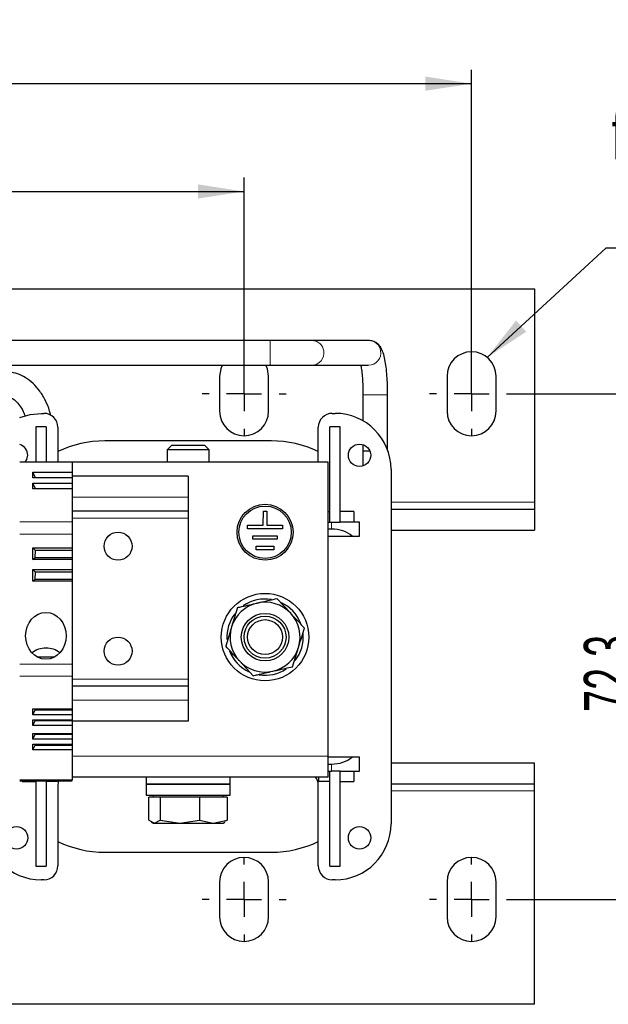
# Model space of a CAD drawing. Header units: millimetres. Extents: x 5 to 418, y 2 to 292.
# Tile 8 of 37: x 116 to 158, y 73 to 143. Entities that reach past the tile are written whole.
import ezdxf

# ---------------------------------------------------------------- set-up
doc = ezdxf.new("R2010")
doc.units = ezdxf.units.MM
doc.layers.add('SLD-0', color=7, linetype='Continuous')
doc.styles.add('SLDTEXTSTYLE0', font='TXT', dxfattribs={"width": 0.605})
doc.dimstyles.new('SLDDIMSTYLE0', dxfattribs={"dimtxt": 3.5, "dimasz": 3.302, "dimexe": 0, "dimexo": 0.0625, "dimgap": 0.875, "dimtad": 1, "dimlfac": 2, "dimrnd": 1e-09, "dimzin": 12, "dimdsep": 46, "dimtxsty": 'SLDTEXTSTYLE0', "dimsah": 1, "dimcen": 0.09, "dimadec": 0, "dimazin": 3, "dimtfac": 1, "dimtofl": 0, "dimtmove": 0, "dimatfit": 3, "dimfxl": 1, "dimfrac": 2, "dimtolj": 1, "dimtzin": 12, "dimarcsym": 0})
doc.dimstyles.new('SLDDIMSTYLE1', dxfattribs={"dimtxt": 0.18, "dimasz": 3.302, "dimexe": 0, "dimexo": 0.0625, "dimgap": 0, "dimtad": 0, "dimtih": 1, "dimtoh": 1, "dimdec": 0, "dimrnd": 1e-09, "dimzin": 0, "dimdsep": 46, "dimtxsty": 'Standard', "dimsah": 1, "dimcen": 0.09, "dimadec": 0, "dimazin": 0, "dimtfac": 3.302, "dimtdec": 0, "dimtofl": 0, "dimtmove": 0, "dimatfit": 3, "dimfxl": 1, "dimfrac": 2, "dimtolj": 1, "dimtzin": 0, "dimarcsym": 0})

# ---------------------------------------------------------------- blocks, each defined once
blk = doc.blocks.new('_D_4')
at = {"layer": 'SLD-0'}
for p, q in [((63.935, 117.621), (63.935, 131.831)), ((131.935, 117.621), (131.935, 131.831)), ((63.935, 130.831), (131.935, 130.831))]:
    blk.add_line(p, q, dxfattribs=at)
for points in [[(63.935, 130.831), (67.237, 130.323), (67.237, 131.339)], [(131.935, 130.831), (128.633, 131.339), (128.633, 130.323)]]:
    blk.add_solid(points, dxfattribs=at)
at = {"layer": 'SLD-0', "insert": (93.924, 135.343), "char_height": 3.5, "attachment_point": 1, "style": 'SLDTEXTSTYLE0'}
blk.add_mtext('136', dxfattribs=at)
blk = doc.blocks.new('_D_5')
at = {"layer": 'SLD-0'}
for p, q in [((47.685, 117.621), (47.685, 139.54)), ((148.185, 117.621), (148.185, 139.54)), ((148.185, 138.54), (47.685, 138.54))]:
    blk.add_line(p, q, dxfattribs=at)
for points in [[(47.685, 138.54), (50.987, 138.032), (50.987, 139.048)], [(148.185, 138.54), (144.883, 139.048), (144.883, 138.032)]]:
    blk.add_solid(points, dxfattribs=at)
at = {"layer": 'SLD-0', "insert": (93.924, 143.052), "char_height": 3.5, "attachment_point": 1, "style": 'SLDTEXTSTYLE0'}
blk.add_mtext('201', dxfattribs=at)
blk = doc.blocks.new('_D_6')
at = {"layer": 'SLD-0'}
for p, q in [((151.185, 116.371), (161.718, 116.371)), ((160.718, 80.221), (160.718, 116.371)), ((151.185, 80.221), (161.718, 80.221))]:
    blk.add_line(p, q, dxfattribs=at)
for points in [[(160.718, 116.371), (160.21, 113.069), (161.226, 113.069)], [(160.718, 80.221), (161.226, 83.523), (160.21, 83.523)]]:
    blk.add_solid(points, dxfattribs=at)
at = {"layer": 'SLD-0', "insert": (156.206, 93.618), "char_height": 3.5, "attachment_point": 1, "rotation": 90, "style": 'SLDTEXTSTYLE0'}
blk.add_mtext('72,3', dxfattribs=at)
blk = doc.blocks.new('SW_NOTE_0_2')
at = {"layer": 'SLD-0', "color": 0}
blk.add_line((14.31, 0), (0, 0), dxfattribs=at)
at = {"layer": 'SLD-0', "color": 0, "attachment_point": 1, "style": 'SLDTEXTSTYLE0'}
for s, insert, char_height in [('für M6', (0.424, 9.846), 3.5), ('for M6', (1.615, 4.181), 3.175)]:
    blk.add_mtext(s, dxfattribs=dict(at, insert=insert, char_height=char_height))
blk = doc.blocks.new('SW_CENTERMARKSYMBOL_2')
at = {"layer": 'SLD-0', "color": 0}
for p, q in [((0, 2.5), (0, 3)), ((0, 0), (0, 1.25)), ((-2.5, 0), (-3, 0)), ((0, 0), (-1.25, 0)), ((0, 0), (0, -1.25)), ((0, 0), (1.25, 0)), ((2.5, 0), (3, 0)), ((0, -2.5), (0, -3))]:
    blk.add_line(p, q, dxfattribs=at)
blk = doc.blocks.new('SW_CENTERMARKSYMBOL_3')
at = {"layer": 'SLD-0', "color": 0}
for p, q in [((0, 2.5), (0, 3)), ((0, 0), (0, 1.25)), ((-2.5, 0), (-3, 0)), ((0, 0), (-1.25, 0)), ((0, 0), (0, -1.25)), ((0, 0), (1.25, 0)), ((2.5, 0), (3, 0)), ((0, -2.5), (0, -3))]:
    blk.add_line(p, q, dxfattribs=at)
blk = doc.blocks.new('SW_CENTERMARKSYMBOL_6')
at = {"layer": 'SLD-0', "color": 0}
for p, q in [((0, 2.5), (0, 3)), ((0, 0), (0, 1.25)), ((-2.5, 0), (-3, 0)), ((0, 0), (-1.25, 0)), ((0, 0), (0, -1.25)), ((0, 0), (1.25, 0)), ((2.5, 0), (3, 0)), ((0, -2.5), (0, -3))]:
    blk.add_line(p, q, dxfattribs=at)
blk = doc.blocks.new('SW_CENTERMARKSYMBOL_7')
at = {"layer": 'SLD-0', "color": 0}
for p, q in [((0, 2.5), (0, 3)), ((0, 0), (0, 1.25)), ((-2.5, 0), (-3, 0)), ((0, 0), (-1.25, 0)), ((0, 0), (0, -1.25)), ((0, 0), (1.25, 0)), ((2.5, 0), (3, 0)), ((0, -2.5), (0, -3))]:
    blk.add_line(p, q, dxfattribs=at)

msp = doc.modelspace()

# ---------------------------------------------------------------- linework, layer by layer
at = {"color": 7, "linetype": 'Continuous', "lineweight": 25}
for p, q in [((43.1846, 123.8715), (152.6846, 123.8715)), ((152.6846, 123.8715), (152.6846, 108.6215)), ((133.8086, 120.179), (98.9346, 120.179)), ((136.7704, 120.179), (133.8086, 120.179)), ((140.832, 120.179), (136.7704, 120.179)), ((98.9346, 118.414), (133.8086, 118.414)), ((133.8086, 118.414), (136.7704, 118.414)), ((136.7704, 118.414), (140.832, 118.414)), ((130.1846, 117.6215), (130.1846, 115.1215)), ((133.6846, 115.1215), (133.6846, 117.6215)), ((146.4346, 117.6215), (146.4346, 115.1215)), ((149.9346, 115.1215), (149.9346, 117.6215)), ((140.4271, 116.2965), (140.4271, 114.4399)), ((142.1921, 112.343), (142.1921, 116.2965)), ((117.4346, 114.9715), (117.6346, 114.9715)), ((138.2346, 114.9715), (138.4346, 114.9715)), ((117.0596, 113.9965), (117.0596, 111.4715)), ((117.8096, 113.9965), (117.0596, 113.9965)), ((117.8096, 113.9965), (117.8096, 111.4715)), ((118.6346, 113.9715), (118.6346, 111.4715)), ((137.2346, 111.4715), (137.2346, 113.9715)), ((138.0596, 107.1965), (138.0596, 113.9965)), ((138.8096, 113.9965), (138.0596, 113.9965)), ((138.8096, 107.1965), (138.8096, 113.9965)), ((133.8846, 112.9965), (121.9846, 112.9965)), ((126.7413, 112.6715), (126.4346, 112.3647)), ((129.1278, 112.6715), (126.7413, 112.6715)), ((129.4346, 112.3647), (129.1278, 112.6715)), ((140.4271, 112.7338), (140.4271, 112.2965)), ((126.4346, 112.3647), (126.4346, 111.4715)), ((129.4346, 112.3647), (126.4346, 112.3647)), ((129.4346, 111.4715), (129.4346, 112.3647)), ((140.4268, 112.2965), (140.4254, 111.2087)), ((140.4271, 112.2965), (140.9156, 112.2965)), ((140.4271, 112.2965), (140.9156, 112.2965)), ((119.6596, 111.4715), (115.9096, 111.4715)), ((119.6596, 111.4715), (119.6596, 110.7661)), ((137.9346, 111.4715), (119.6596, 111.4715)), ((137.9346, 90.4715), (137.9346, 111.4715)), ((116.8564, 110.7661), (119.6596, 110.7661)), ((116.8564, 110.3518), (116.8564, 110.7661)), ((117.0291, 110.3518), (116.8564, 110.7661)), ((119.6596, 110.7661), (119.6596, 110.3518)), ((142.4346, 110.9715), (142.4346, 85.6215)), ((119.6596, 110.3518), (116.8564, 110.3518)), ((116.8564, 109.9911), (119.6596, 109.9911)), ((116.8564, 109.5768), (116.8564, 109.9911)), ((117.0291, 109.5768), (116.8564, 109.9911)), ((127.9346, 110.4715), (119.6596, 110.4715)), ((119.6596, 110.3518), (119.6596, 109.9911)), ((119.6596, 109.9911), (119.6596, 109.5768)), ((127.9346, 110.4715), (127.9346, 108.9715)), ((119.6596, 109.5768), (116.8564, 109.5768)), ((119.6596, 109.5768), (119.6596, 107.2101)), ((127.9346, 108.9715), (127.9346, 107.9715)), ((152.6846, 108.6215), (152.6846, 108.1215)), ((127.9346, 107.9715), (119.6596, 107.9715)), ((127.9346, 107.9715), (127.9346, 107.4715)), ((133.3105, 106.9717), (133.3122, 107.9717)), ((133.3122, 107.9717), (133.5622, 107.9712)), ((133.5622, 107.9712), (133.5605, 106.9712)), ((137.9346, 107.9465), (138.0596, 107.9465)), ((139.7846, 107.9465), (138.8096, 107.9465)), ((139.7846, 107.9465), (139.7846, 107.1965)), ((142.4346, 108.1215), (152.6846, 108.1215)), ((152.6846, 108.1215), (152.6846, 106.6215)), ((119.6596, 107.2101), (119.6596, 106.3441)), ((127.9346, 107.4715), (127.9346, 95.9715)), ((137.9346, 107.1965), (138.1846, 107.1965)), ((138.1846, 107.1965), (138.8091, 107.1965)), ((138.8096, 107.1965), (138.8091, 107.1965)), ((140.1846, 107.1965), (138.8096, 107.1965)), ((140.1846, 106.1965), (140.1846, 107.1965)), ((119.6596, 106.3441), (119.6596, 105.3608)), ((132.185, 106.7236), (132.1855, 106.9736)), ((134.685, 106.7193), (132.185, 106.7236)), ((132.1855, 106.9736), (133.3105, 106.9717)), ((133.5605, 106.9712), (134.6855, 106.9693)), ((134.6855, 106.9693), (134.685, 106.7193)), ((138.1846, 106.6965), (137.9346, 106.6965)), ((142.4346, 106.6215), (152.6846, 106.6215)), ((132.5587, 105.973), (132.5592, 106.223)), ((134.3087, 105.9699), (132.5587, 105.973)), ((132.5592, 106.223), (134.3092, 106.2199)), ((134.3092, 106.2199), (134.3087, 105.9699)), ((137.9346, 106.1965), (139.6602, 106.1965)), ((139.6602, 106.1965), (140.1846, 106.1965)), ((116.8564, 105.3608), (119.6596, 105.3608)), ((116.8564, 104.5321), (116.8564, 105.3608)), ((117.0312, 105.1715), (116.8564, 105.3608)), ((117.0079, 104.6715), (117.0312, 105.1715)), ((119.6596, 105.1715), (117.0312, 105.1715)), ((119.6596, 105.3608), (119.6596, 105.1715)), ((119.6596, 105.1715), (119.6596, 104.6715)), ((132.8074, 105.2226), (132.8079, 105.4726)), ((134.0574, 105.2204), (132.8074, 105.2226)), ((132.8079, 105.4726), (134.0579, 105.4704)), ((134.0579, 105.4704), (134.0574, 105.2204)), ((116.8564, 104.5321), (117.0079, 104.6715)), ((119.6596, 104.5321), (116.8564, 104.5321)), ((117.0079, 104.6715), (119.6596, 104.6715)), ((119.6596, 104.6715), (119.6596, 104.5321)), ((119.6596, 104.5321), (119.6596, 103.8108)), ((116.8564, 103.8108), (119.6596, 103.8108)), ((116.8564, 102.9821), (116.8564, 103.8108)), ((117.0312, 103.6215), (116.8564, 103.8108)), ((117.0079, 103.1215), (117.0312, 103.6215)), ((119.6596, 103.6215), (117.0312, 103.6215)), ((119.6596, 103.8108), (119.6596, 103.6215)), ((119.6596, 103.6215), (119.6596, 103.1215)), ((116.8564, 102.9821), (117.0079, 103.1215)), ((119.6596, 102.9821), (116.8564, 102.9821)), ((117.0079, 103.1215), (119.6596, 103.1215)), ((119.6596, 103.1215), (119.6596, 102.9821)), ((119.6596, 102.9821), (119.6596, 97.0456)), ((134.2816, 101.7312), (135.2648, 100.6745)), ((131.4681, 101.0848), (131.0446, 99.705)), ((135.4011, 96.8581), (135.8246, 98.238)), ((117.1657, 97.5522), (118.4035, 97.5522)), ((132.5876, 96.2118), (131.6044, 97.2684)), ((119.6596, 97.0456), (119.6596, 96.1796)), ((119.6596, 96.1796), (119.6596, 93.8426)), ((127.9346, 95.9715), (127.9346, 95.4715)), ((127.9346, 95.4715), (119.6596, 95.4715)), ((127.9346, 95.4715), (127.9346, 94.4715)), ((127.9346, 94.4715), (127.9346, 92.9715)), ((116.8564, 93.8426), (119.6596, 93.8426)), ((116.8564, 93.4282), (116.8564, 93.8426)), ((116.8564, 93.4282), (117.0079, 93.7794)), ((117.0079, 93.7794), (117.0129, 93.8426)), ((117.0079, 93.7794), (119.6596, 93.7794)), ((119.6596, 93.8426), (119.6596, 93.7794)), ((119.6596, 93.7794), (119.6596, 93.4282)), ((119.6596, 93.4282), (116.8564, 93.4282)), ((116.8564, 93.0676), (119.6596, 93.0676)), ((116.8564, 92.6532), (116.8564, 93.0676)), ((116.8564, 92.6532), (117.0079, 93.0044)), ((117.0079, 93.0044), (117.0129, 93.0676)), ((117.0079, 93.0044), (119.6596, 93.0044)), ((119.6596, 93.4282), (119.6596, 93.0676)), ((119.6596, 93.0676), (119.6596, 93.0044)), ((119.6596, 93.0044), (119.6596, 92.6532)), ((127.9346, 92.9715), (119.6596, 92.9715)), ((119.6596, 92.6532), (116.8564, 92.6532)), ((119.6596, 92.6532), (119.6596, 92.0926)), ((116.8564, 92.0926), (119.6596, 92.0926)), ((116.8564, 91.6782), (116.8564, 92.0926)), ((116.8564, 91.6782), (117.0079, 92.0294)), ((119.6596, 91.6782), (116.8564, 91.6782)), ((117.0079, 92.0294), (117.0129, 92.0926)), ((117.0079, 92.0294), (119.6596, 92.0294)), ((119.6596, 92.0926), (119.6596, 92.0294)), ((119.6596, 92.0294), (119.6596, 91.6782)), ((119.6596, 91.6782), (119.6596, 91.3176)), ((116.8564, 91.3176), (119.6596, 91.3176)), ((116.8564, 90.9032), (116.8564, 91.3176)), ((116.8564, 90.9032), (117.0079, 91.2544)), ((119.6596, 90.9032), (116.8564, 90.9032)), ((117.0079, 91.2544), (117.0129, 91.3176)), ((117.0079, 91.2544), (119.6596, 91.2544)), ((119.6596, 91.3176), (119.6596, 91.2544)), ((119.6596, 91.2544), (119.6596, 90.9032)), ((119.6596, 90.9032), (119.6596, 88.7729)), ((137.9346, 88.9715), (137.9346, 90.4715)), ((139.6602, 90.3965), (137.9346, 90.3965)), ((140.1846, 90.3965), (139.6602, 90.3965)), ((140.1846, 89.3965), (140.1846, 90.3965)), ((137.9346, 89.8965), (138.1846, 89.8965)), ((152.6846, 89.9715), (142.4346, 89.9715)), ((152.6846, 88.4715), (152.6846, 89.9715)), ((115.9096, 88.7059), (119.6596, 88.7059)), ((116.0846, 88.6465), (116.0846, 88.7059)), ((117.0596, 88.7059), (117.0596, 82.5965)), ((117.8096, 88.7059), (117.8096, 82.5965)), ((118.5846, 88.7059), (118.5846, 88.6465)), ((137.9346, 88.9715), (119.6596, 88.9715)), ((119.6596, 88.7059), (119.6596, 88.7729)), ((124.9346, 88.9715), (124.9346, 88.4715)), ((130.9346, 88.4715), (130.9346, 88.9715)), ((137.2846, 88.6465), (137.2846, 88.9715)), ((137.9346, 89.3965), (138.1846, 89.3965)), ((138.0596, 82.5965), (138.0596, 89.3965)), ((138.8091, 89.3965), (138.1846, 89.3965)), ((138.8096, 89.3965), (138.8091, 89.3965)), ((138.8096, 89.3965), (140.1846, 89.3965)), ((138.8096, 82.5965), (138.8096, 89.3965)), ((139.7846, 89.3965), (139.7846, 88.6465)), ((116.0846, 88.6465), (117.0596, 88.6465)), ((118.5846, 88.6465), (117.8096, 88.6465)), ((118.6346, 88.3895), (118.6346, 82.6215)), ((124.9346, 88.4715), (124.9346, 87.6715)), ((124.9346, 88.4715), (130.6499, 88.4715)), ((125.8412, 88.4715), (124.9346, 88.4715)), ((130.9346, 88.4715), (125.8412, 88.4715)), ((130.6499, 88.4715), (130.9346, 88.4715)), ((130.9346, 87.6715), (130.9346, 88.4715)), ((137.2346, 82.6215), (137.2346, 88.3895)), ((138.0596, 88.6465), (137.2846, 88.6465)), ((138.8096, 88.6465), (139.7846, 88.6465)), ((152.6846, 88.4715), (142.4346, 88.4715)), ((152.6846, 87.9715), (152.6846, 88.4715)), ((124.9346, 87.6715), (130.6499, 87.6715)), ((125.131, 85.8947), (125.131, 87.5215)), ((125.534, 87.5215), (125.131, 87.5215)), ((125.4346, 87.6715), (125.4346, 87.5215)), ((125.937, 87.5215), (125.534, 87.5215)), ((125.937, 87.5215), (125.937, 85.8947)), ((127.3388, 87.5215), (125.937, 87.5215)), ((128.7406, 87.5215), (127.3388, 87.5215)), ((128.7406, 87.5215), (128.7406, 85.8947)), ((129.7394, 87.5215), (128.7406, 87.5215)), ((130.7382, 87.5215), (129.7394, 87.5215)), ((130.4346, 87.5215), (130.4346, 87.6715)), ((130.6499, 87.6715), (130.9346, 87.6715)), ((130.7382, 87.5215), (130.7382, 85.8947)), ((152.6846, 72.7215), (152.6846, 87.9715)), ((125.131, 85.8947), (125.534, 85.6715)), ((125.534, 85.6715), (125.937, 85.8947)), ((125.937, 85.8947), (127.3388, 85.6715)), ((127.3388, 85.6715), (128.7406, 85.8947)), ((128.7406, 85.8947), (129.7394, 85.6715)), ((129.7394, 85.6715), (130.7382, 85.8947)), ((130.7382, 85.8947), (130.5382, 85.784)), ((125.3082, 85.7445), (125.4346, 85.6715)), ((125.4346, 85.6715), (125.534, 85.6715)), ((125.534, 85.6715), (127.3388, 85.6715)), ((127.3388, 85.6715), (129.7394, 85.6715)), ((129.7394, 85.6715), (130.4346, 85.6715)), ((130.4346, 85.6715), (130.561, 85.7445)), ((121.9846, 83.5965), (133.8846, 83.5965)), ((117.0596, 82.5965), (117.8096, 82.5965)), ((138.0596, 82.5965), (138.8096, 82.5965)), ((117.6346, 81.6215), (117.4346, 81.6215)), ((130.1846, 81.4715), (130.1846, 78.9715)), ((133.6846, 78.9715), (133.6846, 81.4715)), ((138.4346, 81.6215), (138.2346, 81.6215)), ((146.4346, 81.4715), (146.4346, 78.9715)), ((149.9346, 78.9715), (149.9346, 81.4715)), ((152.6846, 72.7215), (43.1846, 72.7215))]:
    msp.add_line(p, q, dxfattribs=at)
at = {"color": 7, "linetype": 'Continuous', "lineweight": 18}
for p, q in [((133.8086, 119.437), (133.8086, 120.179)), ((133.8086, 118.414), (133.8086, 119.437)), ((140.4271, 116.2965), (142.1921, 116.2965)), ((127.9346, 108.9715), (119.6596, 108.9715)), ((142.4346, 108.6215), (152.6846, 108.6215)), ((119.6596, 107.2101), (115.9096, 107.2101)), ((127.9346, 107.4715), (119.6596, 107.4715)), ((138.1846, 107.1965), (138.1846, 106.6965)), ((119.6596, 106.3441), (115.9096, 106.3441)), ((119.6596, 97.0456), (115.9096, 97.0456)), ((119.6596, 96.1796), (115.9096, 96.1796)), ((127.9346, 95.9715), (119.6596, 95.9715)), ((127.9346, 94.4715), (119.6596, 94.4715)), ((137.9346, 90.4715), (119.6596, 90.4715)), ((138.1846, 89.8965), (138.1846, 89.3965)), ((115.9096, 88.7729), (119.6596, 88.7729)), ((152.6846, 87.9715), (142.4346, 87.9715))]:
    msp.add_line(p, q, dxfattribs=at)
at = {"color": 7, "linetype": 'Continuous', "lineweight": 25, "flags": 128}
for points in [[(130.3743, 118.414), (130.2702, 118.1622), (130.1846, 117.6215)], [(133.6846, 117.6215), (133.5989, 118.1622), (133.4949, 118.414)], [(115.9096, 114.6693), (116.6542, 114.8946), (117.4346, 114.9715)], [(116.3091, 111.4715), (116.4237, 111.6653), (116.4846, 111.9715)], [(118.686, 88.7059), (118.655, 88.5903), (118.6346, 88.3895)]]:
    msp.add_lwpolyline(points, dxfattribs=at)
at = {"color": 7, "linetype": 'Continuous', "lineweight": 25}
for centre, radius in [((140.1846, 111.9715), 0.8), ((133.4346, 106.4715), 2), ((133.4346, 106.4715), 1.875), ((122.9346, 105.4715), 1), ((133.4346, 98.9715), 3.125), ((133.4346, 98.9715), 1.6982), ((133.4346, 98.9715), 1.5), ((133.4346, 98.9715), 1.25), ((122.9346, 97.9715), 1), ((115.6846, 84.6215), 0.8), ((140.1846, 84.6215), 0.8)]:
    msp.add_circle(centre, radius, dxfattribs=at)
at = {"color": 7, "linetype": 'Continuous', "lineweight": 18}
for centre, radius, start, end in [((136.7664, 119.3049), 0.8741, 8.69247, 89.741987), ((140.828, 119.3049), 0.8741, 8.69247, 89.741987), ((136.7639, 119.2925), 0.8786, 270.422836, 9.46397), ((140.8255, 119.2925), 0.8786, 270.422836, 9.46397)]:
    msp.add_arc(centre, radius, start, end, dxfattribs=at)
at = {"color": 7, "linetype": 'Continuous', "lineweight": 25}
for centre, radius, start, end in [((148.1846, 117.6215), 1.75, 0, 180), ((117.6346, 113.9715), 1, 0, 90), ((131.9346, 115.1215), 1.75, 180, 0), ((138.2346, 113.9715), 1, 90, 180), ((138.4346, 110.9715), 4, 0, 90), ((148.1846, 115.1215), 1.75, 180, 0), ((115.6846, 111.9715), 0.8, 0, 73.665177), ((121.9846, 105.2465), 7.75, 90, 115.610948), ((133.8846, 105.2465), 7.75, 64.389052, 90), ((133.4346, 98.9715), 2.5, 102.938236, 162.938236), ((133.4346, 98.9715), 2.725, 80.364571, 124.907659), ((133.4346, 98.9715), 2.5, 42.938236, 102.938236), ((133.4346, 98.9715), 2.725, 22.185975, 64.554598), ((133.4346, 98.9715), 2.5, 342.938236, 42.938236), ((133.4346, 98.9715), 2.725, 142.19919, 183.662175), ((133.4346, 98.9715), 2.5, 162.938236, 222.938236), ((133.4346, 98.9715), 2.725, 322.33417, 5.125314), ((117.7633, 96.6343), 1.5555, 89.215673, 128.727075), ((117.8059, 96.6343), 1.5555, 51.272925, 90.784327), ((133.4346, 98.9715), 2.725, 201.04531, 245.472493), ((133.4346, 98.9715), 2.5, 282.938236, 342.938236), ((133.4346, 98.9715), 2.5, 222.938236, 282.938236), ((133.4346, 98.9715), 2.725, 261.289309, 303.712275), ((136.2346, 88.3895), 1, 0, 35.590082), ((117.4346, 85.6215), 4, 180, 270), ((138.4346, 85.6215), 4, 270, 0), ((121.9846, 91.3465), 7.75, 244.389052, 270), ((133.8846, 91.3465), 7.75, 270, 295.610948), ((131.9346, 81.4715), 1.75, 0, 180), ((148.1846, 81.4715), 1.75, 0, 180), ((117.6346, 82.6215), 1, 270, 0), ((138.2346, 82.6215), 1, 180, 270), ((131.9346, 78.9715), 1.75, 180, 0), ((148.1846, 78.9715), 1.75, 180, 0)]:
    msp.add_arc(centre, radius, start, end, dxfattribs=at)
for centre, start_param, end_param in [((138.1846, 105.158), 0.7409647, 1.5707963), ((138.1846, 91.4349), 4.712389, 5.5422206)]:
    msp.add_ellipse(centre, major_axis=(2, 0), ratio=0.7692308, start_param=start_param, end_param=end_param, dxfattribs=at)
msp.add_ellipse((117.7846, 99.0663), major_axis=(0, -1.6743), ratio=0.8660254, dxfattribs=at)
for points, knots in [([(142.1921, 116.2965), (142.1914, 116.4173), (142.1895, 116.7692), (142.1676, 117.3446), (142.1189, 117.9864), (142.0462, 118.5663), (141.9442, 119.0804), (141.8254, 119.4543), (141.6507, 119.7645), (141.4269, 119.9938), (141.1441, 120.1503), (140.9307, 120.1699), (140.832, 120.179)], [0, 0, 0, 0, 0.0651525, 0.1897627, 0.3151845, 0.4424397, 0.5741495, 0.7193229, 0.8041725, 0.8721543, 0.9407985, 1, 1, 1, 1]), ([(140.2739, 118.414), (140.2766, 118.4011), (140.2992, 118.2959), (140.3412, 117.9888), (140.3883, 117.5005), (140.4208, 116.9181), (140.425, 116.5045), (140.4271, 116.2965)], [0, 0, 0, 0, 0.0309592, 0.25416, 0.4954359, 0.7462204, 1, 1, 1, 1]), ([(118.125, 114.8234), (118.1, 114.9292), (118.0106, 115.3059), (117.7552, 115.8952), (117.3647, 116.5646), (116.8805, 117.1253), (116.3416, 117.5422), (115.7567, 117.8166), (115.2847, 117.92), (115.0048, 117.9272), (114.9356, 117.929)], [0, 0, 0, 0, 0.05979453, 0.21295341, 0.36731618, 0.52230745, 0.67574975, 0.80959646, 0.95289973, 1, 1, 1, 1]), ([(114.9356, 116.164), (114.9744, 116.1621), (115.0965, 116.1563), (115.3091, 116.0867), (115.6043, 115.8902), (115.8998, 115.5613), (116.1449, 115.1737), (116.2555, 114.8731), (116.2973, 114.7593)], [0, 0, 0, 0, 0.0957381, 0.3011061, 0.4880928, 0.6882545, 0.8819865, 1, 1, 1, 1]), ([(131.4681, 101.0848), (131.5721, 101.1087), (132.0303, 101.214), (132.5066, 101.3234), (132.8748, 101.408)], [0, 0, 0, 0, 0.2269026, 1, 1, 1, 1]), ([(132.8748, 101.408), (132.9912, 101.4347), (133.4672, 101.5441), (133.9311, 101.6506), (134.2816, 101.7312)], [0, 0, 0, 0, 0.2443658, 1, 1, 1, 1]), ([(135.2648, 100.6745), (135.2881, 100.6494), (135.6202, 100.2926), (135.9455, 99.9429), (136.2481, 99.6178)], [0, 0, 0, 0, 0.07020058, 1, 1, 1, 1]), ([(131.0446, 99.705), (131.0346, 99.6723), (130.8916, 99.2063), (130.7514, 98.7497), (130.6211, 98.3251)], [0, 0, 0, 0, 0.0702006, 1, 1, 1, 1]), ([(135.8246, 98.238), (135.8346, 98.2707), (135.9776, 98.7366), (136.1178, 99.1932), (136.2481, 99.6178)], [0, 0, 0, 0, 0.0702006, 1, 1, 1, 1]), ([(131.6044, 97.2684), (131.5811, 97.2935), (131.249, 97.6503), (130.9237, 98), (130.6211, 98.3251)], [0, 0, 0, 0, 0.0702006, 1, 1, 1, 1]), ([(132.5876, 96.2118), (132.6916, 96.2356), (133.1498, 96.3409), (133.6261, 96.4503), (133.9943, 96.5349)], [0, 0, 0, 0, 0.2269026, 1, 1, 1, 1]), ([(133.9943, 96.5349), (134.1107, 96.5617), (134.5867, 96.671), (135.0506, 96.7776), (135.4011, 96.8581)], [0, 0, 0, 0, 0.24436583, 1, 1, 1, 1])]:
    msp.add_open_spline(points, degree=3, knots=knots, dxfattribs=at)

# ---------------------------------------------------------------- block references
at = {"layer": 'SLD-0'}
for name, p in [('SW_NOTE_0_2', (157.7864, 126.7735)), ('SW_CENTERMARKSYMBOL_2', (131.9346, 116.3715)), ('SW_CENTERMARKSYMBOL_3', (148.1846, 116.3715)), ('SW_CENTERMARKSYMBOL_6', (131.9346, 80.2215)), ('SW_CENTERMARKSYMBOL_7', (148.1846, 80.2215))]:
    msp.add_blockref(name, p, dxfattribs=at)

# ---------------------------------------------------------------- dimensions: what is measured, and where the dimension line sits
for base, p1, p2, picture, middle in [((47.6846, 138.5404), (148.1846, 117.6215), (47.6846, 117.6215), '_D_5', (97.9346, 138.5404)), ((131.9346, 130.8314), (63.9346, 117.6215), (131.9346, 117.6215), '_D_4', (97.9346, 130.8314))]:
    dim = msp.add_linear_dim(base=base, p1=p1, p2=p2, dimstyle='SLDDIMSTYLE0', dxfattribs=at)
    dim.commit()
    dim.dimension.update_dxf_attribs({"geometry": picture, "text_midpoint": middle, "dimtype": 160})
dim = msp.add_linear_dim(base=(160.7176, 116.3715), p1=(151.1846, 80.2215), p2=(151.1846, 116.3715), angle=90, dimstyle='SLDDIMSTYLE0', dxfattribs=at)
dim.commit()
dim.dimension.update_dxf_attribs({"geometry": '_D_6', "text_midpoint": (160.7176, 98.2965), "dimtype": 160})

# ---------------------------------------------------------------- leaders
msp.add_leader([(149.2963, 118.973), (157.7864, 126.7735)], dimstyle='SLDDIMSTYLE1', dxfattribs=at)

doc.saveas('drawing.dxf')
